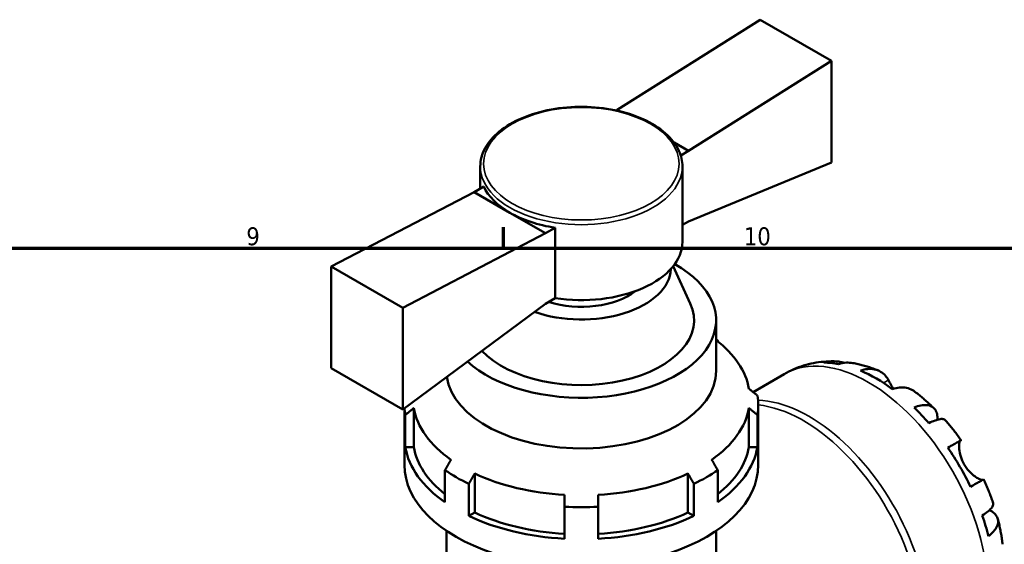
# Model space of a CAD drawing. Header units: millimetres. Extents: x 0 to 907, y 0 to 785.
# Tile 10 of 11: x 563 to 701, y 533 to 606. Entities that reach past the tile are written whole.
import ezdxf

# ---------------------------------------------------------------- set-up
doc = ezdxf.new("R2010")
doc.units = ezdxf.units.MM
for name, color, linetype, lineweight in [('Border (ISO)', 7, 'Continuous', 70), ('Visible (ISO)', 7, 'Continuous', 50), ('Visible Narrow (ISO)', 7, 'Continuous', 35)]:
    doc.layers.add(name, color=color, linetype=linetype, lineweight=lineweight)
doc.styles.add('Note Text (ISO)', font='tahoma.ttf')

# ---------------------------------------------------------------- blocks, each defined once
blk = doc.blocks.new('Borders Default Border')
at = {"layer": 'Border (ISO)'}
blk.add_line((630.75, 574), (630.75, 576.9), dxfattribs=at)
at = {"layer": 'Border (ISO)', "flags": 128}
blk.add_lwpolyline([(20, 20), (20, 574), (821, 574), (821, 20), (20, 20)], dxfattribs=at)
at = {"layer": 'Border (ISO)', "color": 232, "true_color": 0xca0064, "char_height": 2.5, "attachment_point": 7, "style": 'Note Text (ISO)'}
for s, insert in [('9', (594.88, 574.35)), ('10', (664.29, 574.35))]:
    blk.add_mtext(s, dxfattribs=dict(at, insert=insert))

msp = doc.modelspace()

# ---------------------------------------------------------------- linework, layer by layer
at = {"layer": 'Visible (ISO)'}
for p, q in [((646.603, 593.291), (666.544, 605.865)), ((666.544, 605.865), (676.514, 600.124)), ((676.514, 600.124), (656.573, 587.549)), ((676.514, 585.935), (676.514, 600.124)), ((646.603, 593.291), (646.454, 593.205)), ((646.603, 593.291), (646.945, 593.094)), ((654.559, 588.709), (656.573, 587.549)), ((656.573, 587.549), (655.48, 586.92)), ((627.518, 585.386), (627.518, 582.3)), ((655.718, 585.386), (655.718, 574.856)), ((656.573, 577.726), (676.514, 585.935)), ((627.999, 582.577), (626.663, 581.808)), ((626.663, 581.808), (606.722, 571.416)), ((626.663, 581.808), (631.648, 578.937)), ((631.648, 578.937), (636.633, 576.066)), ((656.573, 577.726), (655.718, 577.234)), ((616.693, 565.675), (636.633, 576.066)), ((637.969, 576.835), (636.633, 576.066)), ((637.969, 576.835), (637.969, 567.013)), ((654.421, 571.454), (656.812, 566.262)), ((606.722, 571.416), (606.722, 557.228)), ((606.722, 571.416), (616.693, 565.675)), ((636.633, 566.243), (616.693, 551.486)), ((637.969, 567.013), (636.633, 566.243)), ((616.693, 551.486), (616.693, 565.675)), ((660.418, 563.941), (660.418, 556.87)), ((660.648, 560.967), (660.648, 561.111)), ((606.722, 557.228), (616.693, 551.486)), ((665.568, 553.918), (669.931, 556.43)), ((616.943, 543.748), (616.943, 551.672)), ((618.236, 551.674), (618.236, 546.237)), ((665, 546.237), (665, 551.674)), ((666.293, 543.748), (666.293, 552.066)), ((617.055, 546.237), (617.055, 550.713)), ((666.181, 546.237), (666.181, 550.713)), ((618.236, 546.237), (617.055, 546.237)), ((666.181, 546.237), (665, 546.237)), ((622.588, 538.545), (622.588, 543.022)), ((660.648, 538.545), (660.648, 543.022)), ((626.746, 542.549), (626.746, 537.112)), ((656.49, 537.112), (656.49, 542.549)), ((625.911, 536.632), (625.911, 541.108)), ((657.325, 536.632), (657.325, 541.108)), ((626.746, 537.112), (625.911, 536.632)), ((639.268, 533.446), (639.268, 537.922)), ((643.968, 533.446), (643.968, 537.922)), ((657.325, 536.632), (656.49, 537.112)), ((622.818, 534.545), (622.818, 525.197)), ((660.418, 534.545), (660.418, 525.197))]:
    msp.add_line(p, q, dxfattribs=at)
for centre, major_axis, ratio, start_param, end_param in [((641.618, 584.678), (-14.1, 0), 0.5758617, 0.2617994, 0.7853982), ((641.618, 584.678), (14.1, 0), 0.5758617, 3.9269908, 4.4505896), ((641.618, 574.856), (14.1, 0), 0.5758617, 4.4505896, 6.2831853), ((641.618, 563.941), (18.8, 0), 0.5758617, 3.7043657, 7.0885046), ((641.618, 571.218), (12.48, 0), 0.5758617, 4.1611364, 6.2632796), ((641.618, 571.218), (-9.4, 0), 0.5758617, 1.0637396, 2.5057049), ((641.618, 563.941), (15.72, 0), 0.5758617, 3.6325616, 6.5424526), ((641.618, 552.066), (-24.675, 0), 0.5758617, 3.8316082, 3.8461401), ((641.618, 553.027), (23.5, 0), 0.5758617, 0.1001674, 0.6435011), ((682.772, 536.707), (-11.648, 20.227), 0.5780931, 5.8247609, 5.9600789), ((641.618, 556.87), (18.8, 0), 0.5758617, 3.2165719, 6.2831853), ((682.772, 536.707), (-11.648, 20.227), 0.5780931, 5.3643515, 5.6350902), ((641.618, 552.066), (24.675, 0), 0.5758617, 6.1878026, 6.378568), ((641.618, 552.066), (-24.675, 0), 0.5758617, 0.0273129, 0.0953827), ((641.618, 553.027), (-23.5, 0), 0.5758617, 0.1001674, 0.6852307), ((641.618, 553.027), (23.5, 0), 0.5758617, 5.5979546, 6.1830179), ((682.772, 536.707), (-11.648, 20.227), 0.5780931, 5.0393628, 5.1746808), ((641.618, 547.59), (-24.675, 0), 0.5758617, 0.0953827, 0.6900155), ((641.618, 547.59), (-23.5, 0), 0.5758617, 0.1001674, 0.6269887), ((641.618, 547.59), (23.5, 0), 0.5758617, 5.6561966, 6.1830179), ((641.618, 547.59), (24.675, 0), 0.5758617, 5.5931698, 6.1878026), ((682.772, 536.707), (-11.648, 20.227), 0.5780931, 4.5789534, 4.849692), ((641.618, 543.748), (-24.675, 0), 0.5758617, 0, 3.1415927), ((641.618, 552.066), (24.675, 0), 0.5758617, 3.8316082, 4.0223735), ((641.618, 552.066), (24.675, 0), 0.5758617, 5.4024045, 5.5931698), ((641.618, 553.027), (-23.5, 0), 0.5758617, 0.8855656, 1.4706289), ((641.618, 553.027), (-23.5, 0), 0.5758617, 1.6709637, 2.2560271), ((641.618, 547.59), (23.5, 0), 0.5758617, 4.0271582, 4.6122216), ((641.618, 552.066), (24.675, 0), 0.5758617, 4.6170063, 4.8077716), ((641.618, 547.59), (23.5, 0), 0.5758617, 4.8125564, 5.3976197), ((641.618, 547.59), (24.675, 0), 0.5758617, 4.0223735, 4.6170063), ((641.618, 547.59), (24.675, 0), 0.5758617, 4.8077716, 5.4024045), ((682.772, 536.707), (-11.648, 20.227), 0.5780931, 4.2539646, 4.3892826)]:
    msp.add_ellipse(centre, major_axis=major_axis, ratio=ratio, start_param=start_param, end_param=end_param, dxfattribs=at)
for points, knots in [([(627.518, 585.386), (627.518, 586.253), (627.748, 587.118), (628.638, 588.774), (629.314, 589.563), (631.06, 590.992), (632.143, 591.627), (634.594, 592.664), (635.962, 593.064), (638.838, 593.591), (640.346, 593.718), (643.352, 593.689), (644.849, 593.533), (647.69, 592.953), (649.032, 592.529), (651.428, 591.446), (652.48, 590.787), (654.179, 589.292), (654.828, 588.457), (655.552, 586.862), (655.718, 586.124), (655.718, 585.386)], [3.9269908, 3.9269908, 3.9269908, 3.9269908, 4.2271809, 4.2271809, 4.5398758, 4.5398758, 4.8642903, 4.8642903, 5.1898432, 5.1898432, 5.5144344, 5.5144344, 5.8386409, 5.8386409, 6.1633155, 6.1633155, 6.4889404, 6.4889404, 6.8127909, 6.8127909, 7.0685835, 7.0685835, 7.0685835, 7.0685835]), ([(669.931, 556.43), (670.356, 556.675), (670.795, 556.896), (671.691, 557.286), (672.149, 557.455), (673.074, 557.742), (673.542, 557.859), (674.478, 558.042), (674.948, 558.109), (675.881, 558.194), (676.346, 558.214), (676.805, 558.211)], [5.49972085, 5.49972085, 5.49972085, 5.49972085, 5.56468082, 5.56468082, 5.62964079, 5.62964079, 5.69460075, 5.69460075, 5.75956072, 5.75956072, 5.82452068, 5.82452068, 5.82452068, 5.82452068]), ([(675.439, 558.025), (675.834, 558.137), (676.238, 558.196), (676.996, 558.222), (677.419, 558.188), (677.98, 558.068), (678.124, 558.031), (678.265, 557.988)], [0.1494024, 0.1494024, 0.1494024, 0.1494024, 0.29124982, 0.29124982, 0.43706507, 0.43706507, 0.48741206, 0.48741206, 0.48741206, 0.48741206]), ([(679.505, 557.957), (679.198, 558.012), (678.887, 558.03), (678.253, 558), (677.877, 557.939), (677.501, 557.825)], [4.2689629, 4.2689629, 4.2689629, 4.2689629, 4.39078315, 4.39078315, 4.53263056, 4.53263056, 4.53263056, 4.53263056]), ([(679.505, 557.957), (679.75, 557.912), (679.992, 557.862), (680.473, 557.753), (680.712, 557.693), (681.184, 557.563), (681.418, 557.494), (681.881, 557.346), (682.11, 557.268), (682.565, 557.103), (682.79, 557.017), (683.012, 556.926)], [5.95483615, 5.95483615, 5.95483615, 5.95483615, 5.99130939, 5.99130939, 6.02778262, 6.02778262, 6.06425586, 6.06425586, 6.10072909, 6.10072909, 6.13720233, 6.13720233, 6.13720233, 6.13720233]), ([(680.544, 556.897), (680.899, 557.017), (681.246, 557.09), (681.87, 557.149), (682.204, 557.138), (682.826, 557.013), (683.115, 556.899), (683.602, 556.613), (683.845, 556.414), (684.204, 555.994), (684.337, 555.796), (684.449, 555.588)], [0.14941001, 0.14941001, 0.14941001, 0.14941001, 0.29044502, 0.29044502, 0.43634177, 0.43634177, 0.58223851, 0.58223851, 0.72934673, 0.72934673, 0.83526259, 0.83526259, 0.83526259, 0.83526259]), ([(684.449, 555.588), (684.453, 555.58), (684.458, 555.572), (684.519, 555.458), (684.583, 555.342), (684.712, 555.109), (684.777, 554.994), (684.929, 554.731), (685.018, 554.58), (685.123, 554.409), (685.132, 554.393), (685.141, 554.378)], [-0.51072287, -0.51072287, -0.51072287, -0.51072287, -0.50653573, -0.50653573, -0.4498196, -0.4498196, -0.40070764, -0.40070764, -0.34173664, -0.34173664, -0.33592843, -0.33592843, -0.33592843, -0.33592843]), ([(688.065, 554.022), (687.982, 554.085), (687.897, 554.141), (687.57, 554.333), (687.281, 554.447), (686.659, 554.572), (686.325, 554.584), (685.701, 554.525), (685.354, 554.452), (684.999, 554.332)], [4.09437414, 4.09437414, 4.09437414, 4.09437414, 4.14541932, 4.14541932, 4.29131607, 4.29131607, 4.43721281, 4.43721281, 4.57824783, 4.57824783, 4.57824783, 4.57824783]), ([(688.065, 554.022), (688.256, 553.878), (688.446, 553.731), (688.822, 553.432), (689.007, 553.28), (689.376, 552.971), (689.558, 552.813), (689.919, 552.494), (690.097, 552.332), (690.45, 552.003), (690.625, 551.836), (690.798, 551.666)], [0.15181689, 0.15181689, 0.15181689, 0.15181689, 0.18846211, 0.18846211, 0.22510733, 0.22510733, 0.26175256, 0.26175256, 0.29839778, 0.29839778, 0.335043, 0.335043, 0.335043, 0.335043]), ([(688.042, 551.755), (688.381, 551.889), (688.703, 551.983), (689.264, 552.09), (689.554, 552.112), (690.072, 552.064), (690.301, 551.995), (690.665, 551.8), (690.834, 551.656), (691.094, 551.286), (691.186, 551.061), (691.286, 550.608), (691.308, 550.345), (691.296, 550.054)], [0.1494024, 0.1494024, 0.1494024, 0.1494024, 0.29124982, 0.29124982, 0.43706507, 0.43706507, 0.58288032, 0.58288032, 0.7290354, 0.7290354, 0.87519047, 0.87519047, 1.01101923, 1.01101923, 1.01101923, 1.01101923]), ([(692.368, 550.011), (692.315, 550.071), (692.241, 550.112), (692.034, 550.166), (691.868, 550.17), (691.456, 550.104), (691.212, 550.036), (690.717, 549.858), (690.424, 549.734), (690.104, 549.58)], [3.99241345, 3.99241345, 3.99241345, 3.99241345, 4.09915264, 4.09915264, 4.2449679, 4.2449679, 4.39078315, 4.39078315, 4.53263056, 4.53263056, 4.53263056, 4.53263056]), ([(692.368, 550.012), (692.526, 549.833), (692.682, 549.652), (692.989, 549.287), (693.142, 549.103), (693.442, 548.73), (693.59, 548.542), (693.883, 548.162), (694.028, 547.971), (694.313, 547.584), (694.453, 547.39), (694.592, 547.193)], [0.44977219, 0.44977219, 0.44977219, 0.44977219, 0.48560592, 0.48560592, 0.52143965, 0.52143965, 0.55727339, 0.55727339, 0.59310712, 0.59310712, 0.62894085, 0.62894085, 0.62894085, 0.62894085]), ([(692.76, 546.146), (693.064, 546.32), (693.333, 546.475), (693.773, 546.728), (693.983, 546.847), (694.309, 547.034), (694.427, 547.101), (694.567, 547.18), (694.603, 547.2), (694.579, 547.185), (694.544, 547.164), (694.489, 547.131)], [0.14941001, 0.14941001, 0.14941001, 0.14941001, 0.29044502, 0.29044502, 0.43634177, 0.43634177, 0.58223851, 0.58223851, 0.72934673, 0.72934673, 0.83526259, 0.83526259, 0.83526259, 0.83526259]), ([(694.489, 547.131), (694.469, 547.12), (694.45, 547.1), (694.404, 547.029), (694.379, 546.965), (694.339, 546.793), (694.324, 546.684), (694.308, 546.379), (694.313, 546.168), (694.373, 545.623), (694.44, 545.279), (694.667, 544.548), (694.831, 544.167), (695.039, 543.806)], [-0.50766593, -0.50766593, -0.50766593, -0.50766593, -0.46718991, -0.46718991, -0.40200215, -0.40200215, -0.33506637, -0.33506637, -0.24300458, -0.24300458, -0.12488859, -0.12488859, 0, 0, 0, 0]), ([(695.039, 543.806), (695.149, 543.615), (695.271, 543.432), (695.54, 543.073), (695.688, 542.9), (696.061, 542.513), (696.287, 542.318), (696.705, 542.009), (696.893, 541.893), (697.172, 541.753), (697.272, 541.712), (697.441, 541.661), (697.509, 541.651), (697.577, 541.655), (697.592, 541.658), (697.606, 541.662)], [0, 0, 0, 0, 0.06608139, 0.06608139, 0.13667451, 0.13667451, 0.23873403, 0.23873403, 0.33457773, 0.33457773, 0.40157847, 0.40157847, 0.46685307, 0.46685307, 0.48798723, 0.48798723, 0.48798723, 0.48798723]), ([(697.742, 541.737), (697.741, 541.738), (697.706, 541.718), (697.577, 541.645), (697.459, 541.578), (697.133, 541.391), (696.923, 541.272), (696.483, 541.019), (696.214, 540.864), (695.91, 540.69)], [4.02068341, 4.02068341, 4.02068341, 4.02068341, 4.14541932, 4.14541932, 4.29131607, 4.29131607, 4.43721281, 4.43721281, 4.57824783, 4.57824783, 4.57824783, 4.57824783]), ([(697.742, 541.737), (697.843, 541.519), (697.941, 541.3), (698.133, 540.86), (698.227, 540.639), (698.409, 540.195), (698.498, 539.973), (698.671, 539.526), (698.754, 539.302), (698.917, 538.853), (698.995, 538.628), (699.071, 538.402)], [0.94186985, 0.94186985, 0.94186985, 0.94186985, 0.97770401, 0.97770401, 1.01353817, 1.01353817, 1.04937233, 1.04937233, 1.08520649, 1.08520649, 1.12104066, 1.12104066, 1.12104066, 1.12104066]), ([(697.558, 536.67), (697.852, 536.869), (698.106, 537.06), (698.509, 537.397), (698.691, 537.573), (698.955, 537.894), (699.036, 538.039), (699.094, 538.243), (699.096, 538.327), (699.071, 538.402)], [0.1494024, 0.1494024, 0.1494024, 0.1494024, 0.29124982, 0.29124982, 0.43706507, 0.43706507, 0.58288032, 0.58288032, 0.69008895, 0.69008895, 0.69008895, 0.69008895]), ([(698.558, 537.451), (698.824, 537.315), (699.047, 537.161), (699.392, 536.847), (699.541, 536.656), (699.729, 536.248), (699.769, 536.031), (699.754, 535.621), (699.699, 535.39), (699.48, 534.919), (699.316, 534.68), (698.941, 534.25), (698.698, 534.019), (698.412, 533.794)], [3.66745899, 3.66745899, 3.66745899, 3.66745899, 3.80684248, 3.80684248, 3.95299756, 3.95299756, 4.09915263, 4.09915263, 4.24496788, 4.24496788, 4.39078313, 4.39078313, 4.53263055, 4.53263055, 4.53263055, 4.53263055]), ([(699.72, 536.215), (699.78, 535.981), (699.837, 535.746), (699.946, 535.275), (699.997, 535.04), (700.094, 534.568), (700.139, 534.331), (700.223, 533.858), (700.262, 533.621), (700.334, 533.146), (700.366, 532.908), (700.396, 532.671)], [1.23573065, 1.23573065, 1.23573065, 1.23573065, 1.27236797, 1.27236797, 1.30900528, 1.30900528, 1.34564259, 1.34564259, 1.38227991, 1.38227991, 1.41891722, 1.41891722, 1.41891722, 1.41891722])]:
    msp.add_open_spline(points, degree=3, knots=knots, dxfattribs=at)
for points, weights in [([(660.418, 561.244), (660.532, 561.178), (660.648, 561.111)], [1.2171885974, 1.20989406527, 1.20259019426]), ([(666.181, 553.42), (665.576, 553.912), (665, 554.38)], [1.20259019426, 1.22998749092, 1.25725338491]), ([(617.055, 550.713), (617.66, 551.205), (618.236, 551.674)], [1.20259019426, 1.22998749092, 1.25725338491]), ([(665, 551.674), (665.576, 551.205), (666.181, 550.713)], [1.25725338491, 1.22998749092, 1.20259019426]), ([(623.423, 544.463), (623.015, 543.76), (622.588, 543.022)], [1.25725338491, 1.22998749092, 1.20259019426]), ([(660.648, 543.022), (660.221, 543.76), (659.814, 544.463)], [1.20259019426, 1.22998749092, 1.25725338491]), ([(625.911, 541.108), (626.339, 541.846), (626.746, 542.549)], [1.20259019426, 1.22998749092, 1.25725338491]), ([(656.49, 542.549), (656.897, 541.846), (657.325, 541.108)], [1.25725338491, 1.22998749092, 1.20259019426]), ([(639.268, 539.562), (639.268, 538.762), (639.268, 537.922)], [1.25725338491, 1.22998749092, 1.20259019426]), ([(643.968, 537.922), (643.968, 538.762), (643.968, 539.562)], [1.20259019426, 1.22998749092, 1.25725338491])]:
    msp.add_rational_spline(points, weights, degree=2, dxfattribs=at)
at = {"layer": 'Visible Narrow (ISO)'}
for p, q in [((684.449, 555.588), (683.756, 555.189)), ((694.489, 547.131), (692.765, 546.139))]:
    msp.add_line(p, q, dxfattribs=at)
msp.add_ellipse((641.618, 585.77), major_axis=(13.63, 0), ratio=0.5758617, dxfattribs=at)
for centre, major_axis, ratio, start_param, end_param in [((641.618, 585.386), (-14.1, 0), 0.5758617, 0, 3.1415927), ((681.658, 536.066), (-11.727, 20.365), 0.5780931, 3.1415927, 6.2831853), ((673.388, 531.303), (11.727, -20.365), 0.5780931, 0, 2.80121), ((672.576, 530.836), (11.656, -20.241), 0.5780931, 6.103789, 9.0315513)]:
    msp.add_ellipse(centre, major_axis=major_axis, ratio=ratio, start_param=start_param, end_param=end_param, dxfattribs=at)

# ---------------------------------------------------------------- block references
msp.add_blockref('Borders Default Border', (0, 0))

doc.saveas('drawing.dxf')
